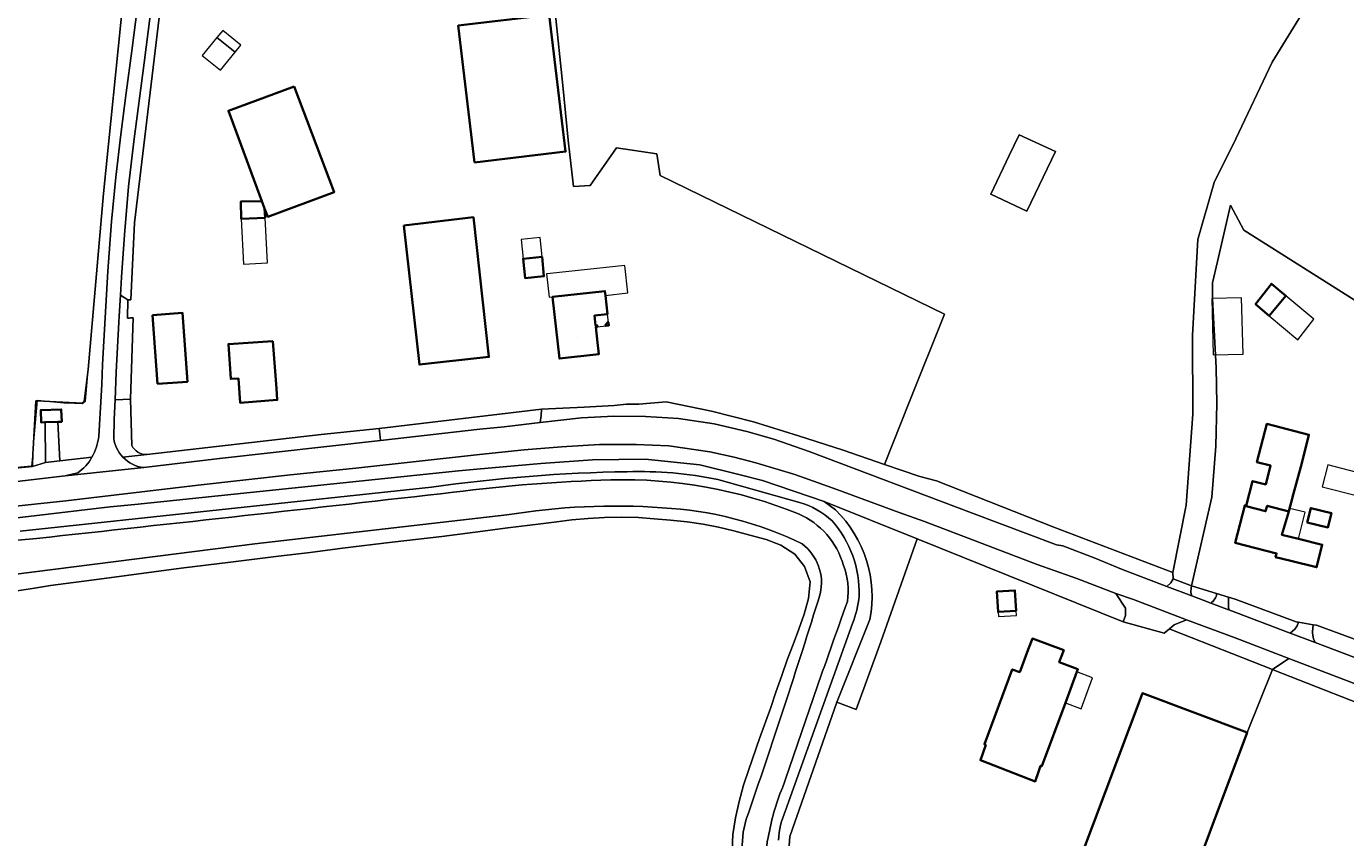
# Model space of a CAD drawing. Header units: metres. Extents: x 200176 to 205485, y 394066 to 399855.
# Tile 91 of 230: x 202285 to 202569, y 397261 to 397435. Entities that reach past the tile are written whole.
import ezdxf
from ezdxf.enums import TextEntityAlignment as Align

# ---------------------------------------------------------------- set-up
doc = ezdxf.new("R2010")
doc.units = ezdxf.units.M
for name, color, linetype, lineweight in [('B-WE-GR-GRAS-GV', 60, 'Continuous', 13), ('B-WE-GW-TALUD_KRUIN-G', 90, 'Continuous', 18), ('B-WE-IE-TERREINAFSCHEIDING_KUNSTMATIG_HEKWERK-G', 20, 'IE-TERREINAFSCHEIDING-KUNSTMATIG', 18), ('B-WE-OG-BEBOUWING-GV', 7, 'Continuous', 35), ('B-WE-OG-BEBOUWING-T18', 10, 'Continuous', 18), ('B-WE-OG-BEBOUWING_LUIFEL-GV', 7, 'Continuous', 18), ('B-WE-OG-TERREIN_ERF-GV', 7, 'Continuous', 18), ('B-WE-OG-TERREIN_ONBEGROEID-GV', 7, 'Continuous', 18), ('B-WE-OG-WEG-GV', 7, 'Continuous', 18), ('B-WE-VH-VERHARDING_ASFALT-GV', 252, 'Continuous', 18), ('B-WE-VH-VERHARDING_BETONSTRAATSTEEN-GV', 252, 'Continuous', 18), ('B-WE-VH-VERHARDING_FUNDERING_ZAND-GV', 7, 'Continuous', 18), ('B-WE-VH-VERHARDING_HALFVERHARDING_GRIND-GV', 252, 'Continuous', 18), ('B-WE-VH-VERHARDING_STRAATBAKSTEEN-GV', 252, 'Continuous', 18)]:
    doc.layers.add(name, color=color, linetype=linetype, lineweight=lineweight)
doc.styles.add('NLCS-ISO-M20-T18', font='NLCS-ISO.ttf', dxfattribs={"height": 0.036})
doc.linetypes.add('IE-TERREINAFSCHEIDING-KUNSTMATIG', pattern='A,4,[82,NLCS.shx,S=0.75,R=90,X=0,Y=0],4,-2', length=10)

msp = doc.modelspace()

# ---------------------------------------------------------------- linework, layer by layer
at = {"layer": 'B-WE-GR-GRAS-GV', "flags": 128}
for points in [[(202271.218, 397339.246), (202286.763, 397340.711), (202286.826, 397343.614), (202286.903, 397344.488), (202287.467, 397354.871), (202287.814, 397354.856), (202290.424, 397354.725), (202297.4, 397354.376), (202297.853, 397354.692), (202298.699, 397361.602), (202301.999, 397399.371), (202306.224, 397441.123), (202302.582, 397442.165), (202297.542, 397443.008), (202258.751, 397449.366)], [(202398.963, 397438.333), (202400.622, 397422.607), (202401.77, 397410.831), (202402.151, 397407.668), (202402.917, 397400.856), (202406.502, 397401.118), (202411.538, 397408.255), (202412.19, 397409.177), (202420.807, 397407.917), (202421.53, 397403.258), (202482.619, 397373.484), (202475.105, 397354.735), (202469.728, 397341.199), (202477.301, 397338.587), (202480.914, 397337.691), (202506.076, 397327.744), (202531.637, 397317.951), (202534.531, 397332.437), (202535.916, 397351.955), (202535.882, 397368.926), (202537.041, 397389.481), (202540.504, 397401.76), (202545.205, 397411.147), (202552.946, 397427.61), (202560.422, 397439.696)], [(202560.422, 397439.696), (202552.946, 397427.61), (202545.205, 397411.147), (202540.504, 397401.76), (202537.041, 397389.481), (202535.882, 397368.926), (202535.916, 397351.955), (202534.531, 397332.437), (202531.637, 397317.951), (202531.725, 397316.591), (202535.666, 397315.097), (202539.991, 397334.128), (202540.903, 397345.083), (202541.113, 397354.256), (202540.94, 397361.915), (202540.833, 397364.638), (202540.184, 397376.843), (202540.176, 397380.21), (202541.258, 397384.795), (202543.997, 397396.871), (202546.863, 397391.514), (202580.095, 397370.562)], [(202459.207, 397331.43), (202456.748, 397333.238), (202443.529, 397337.72), (202438.398, 397339.003), (202430.052, 397341.09), (202418.312, 397342.322), (202406.975, 397342.209), (202395.88, 397341.391), (202382.18, 397340.156), (202378.234, 397339.8), (202308.679, 397332.594), (202303.405, 397332.048), (202283.47, 397329.7)], [(202451.448, 397333.01), (202433.955, 397337.943)], [(202433.955, 397337.943), (202451.448, 397333.01)], [(202372.409, 397336.271), (202326.836, 397331.426), (202284.076, 397326.88)], [(202284.076, 397326.88), (202326.836, 397331.426), (202372.409, 397336.271)], [(202388.638, 397330.349), (202334.468, 397324.111), (202282.622, 397317.55)], [(202282.622, 397317.55), (202334.468, 397324.111), (202388.638, 397330.349)], [(202283.447, 397314.027), (202287.149, 397314.627), (202290.618, 397315.19), (202301.043, 397316.562), (202318.654, 397318.88), (202329.23, 397320.18), (202339.531, 397321.447), (202346.346, 397322.285), (202353.3, 397323.203), (202363.946, 397324.456), (202374.667, 397325.717), (202381.82, 397326.661), (202388.826, 397327.586), (202395.891, 397328.452), (202399.313, 397328.872), (202402.589, 397329.273), (202406.085, 397329.589), (202409.589, 397329.765), (202413.286, 397329.848), (202416.877, 397329.769), (202420.28, 397329.489), (202423.769, 397329.202), (202427.322, 397328.83), (202430.756, 397328.32), (202434.093, 397327.744), (202437.383, 397326.936), (202440.821, 397326.02), (202444.3, 397325.051), (202447.423, 397323.812), (202450.426, 397321.92), (202452.526, 397319.271), (202453.731, 397315.952), (202453.4, 397312.368), (202452.451, 397309.041), (202451.312, 397305.786), (202450.096, 397302.491), (202448.79, 397299.201), (202447.644, 397295.88), (202446.41, 397292.303), (202445.269, 397288.995), (202442.851, 397282.347), (202440.561, 397275.665), (202439.452, 397272.301), (202438.513, 397268.798), (202437.694, 397265.302), (202437.178, 397261.714), (202436.989, 397258.312)], [(202453.4, 397312.368), (202453.731, 397315.952), (202452.526, 397319.271), (202450.426, 397321.92), (202447.423, 397323.812), (202444.3, 397325.051), (202440.821, 397326.02), (202437.383, 397326.936), (202434.093, 397327.744), (202430.756, 397328.32), (202427.322, 397328.83), (202423.769, 397329.202), (202420.28, 397329.489), (202416.877, 397329.769), (202413.286, 397329.848), (202409.589, 397329.765), (202406.085, 397329.589), (202402.589, 397329.273), (202399.313, 397328.872), (202395.891, 397328.452), (202388.826, 397327.586), (202381.82, 397326.661), (202374.667, 397325.717), (202363.946, 397324.456), (202353.3, 397323.203), (202346.346, 397322.285), (202339.531, 397321.447), (202329.23, 397320.18), (202318.654, 397318.88), (202301.043, 397316.562), (202290.618, 397315.19), (202287.149, 397314.627), (202283.447, 397314.027)], [(202283.558, 397324.927), (202287.559, 397325.285)], [(202287.559, 397325.285), (202283.558, 397324.927)], [(202436.989, 397258.312), (202437.178, 397261.714), (202437.694, 397265.302), (202438.513, 397268.798), (202439.452, 397272.301), (202440.561, 397275.665), (202442.851, 397282.347), (202445.269, 397288.995), (202446.41, 397292.303), (202447.644, 397295.88), (202448.79, 397299.201), (202450.096, 397302.491), (202451.312, 397305.786), (202452.451, 397309.041), (202453.4, 397312.368)], [(202448.449, 397266.844), (202462.831, 397307.009)], [(202462.831, 397307.009), (202448.449, 397266.844)], [(202499.131, 397234.134), (202506.127, 397232.553), (202494.793, 397237.746), (202472.248, 397245.329), (202456.386, 397250.665), (202453.128, 397252.19), (202450.842, 397254.578), (202450.044, 397255.805), (202449.5, 397257.915), (202449.253, 397259.357), (202449.391, 397261.247), (202459.48, 397290.088), (202466.6, 397307.879)], [(202647.964, 397264.141), (202628.568, 397268.813), (202614.098, 397273.49), (202599.393, 397278.982), (202553.179, 397297.047), (202553.012, 397297.113), (202547.628, 397283.584), (202531.791, 397241.39)]]:
    msp.add_lwpolyline(points, dxfattribs=at)
msp.add_lwpolyline([(202506.424, 397408.401), (202500.294, 397395.61), (202492.579, 397399.211), (202496.459, 397407.52), (202498.673, 397411.962)], close=True, dxfattribs=at)
at = {"layer": 'B-WE-GR-GRAS-GV'}
for points in [[(202414.469, 397339.61, 0.03254), (202372.409, 397336.271)], [(202372.409, 397336.271, -0.03254), (202414.469, 397339.61)], [(202377.131, 397335.202, -0.025178), (202410.924, 397337.865)], [(202410.924, 397337.865, 0.025178), (202377.131, 397335.202)], [(202410.924, 397337.865, -0.1041069), (202451.212, 397330.564)], [(202451.212, 397330.564, 0.1041069), (202410.924, 397337.865)], [(202433.955, 397337.943, 0.0598724), (202414.469, 397339.61)], [(202414.469, 397339.61, -0.0598724), (202433.955, 397337.943)], [(202287.559, 397325.285, 0.0010869), (202377.131, 397335.202)], [(202377.131, 397335.202, -0.0010869), (202287.559, 397325.285)], [(202421.989, 397331.88, 0.0584466), (202388.638, 397330.349)], [(202388.638, 397330.349, -0.0584466), (202421.989, 397331.88)], [(202452.014, 397324.147, 0.100529), (202421.989, 397331.88)], [(202421.989, 397331.88, -0.100529), (202452.014, 397324.147)], [(202458.474, 397329.086, 0.1159392), (202451.448, 397333.01)], [(202451.448, 397333.01, -0.1159392), (202458.474, 397329.086)], [(202466.6, 397307.879, 0.2493131), (202459.207, 397331.43)], [(202451.212, 397330.564, -0.2288801), (202460.9, 397319.474)], [(202460.9, 397319.474, 0.2288801), (202451.212, 397330.564)], [(202464.259, 397312.905, 0.189177), (202458.474, 397329.086)], [(202458.474, 397329.086, -0.189177), (202464.259, 397312.905)], [(202455.917, 397313.407, 0.2938049), (202452.014, 397324.147)], [(202452.014, 397324.147, -0.2938049), (202455.917, 397313.407)], [(202460.9, 397319.474, -0.1381623), (202461.736, 397311.733)], [(202461.736, 397311.733, 0.1381623), (202460.9, 397319.474)], [(202440.026, 397264.972, 0.0080025), (202455.917, 397313.407)], [(202455.917, 397313.407, -0.0080025), (202440.026, 397264.972)], [(202461.736, 397311.733, 0.0038278), (202447.783, 397271.709)], [(202447.783, 397271.709, -0.0038278), (202461.736, 397311.733)], [(202462.831, 397307.009, 0.0715659), (202464.259, 397312.905)], [(202464.259, 397312.905, -0.0715659), (202462.831, 397307.009)], [(202447.783, 397271.709, 0.0576281), (202444.751, 397261.073)], [(202444.751, 397261.073, -0.0576281), (202447.783, 397271.709)], [(202446.981, 397260.445, -0.0950666), (202448.449, 397266.844)], [(202448.449, 397266.844, 0.0950666), (202446.981, 397260.445)], [(202441.629, 397250.445, -0.2114004), (202440.026, 397264.972)], [(202440.026, 397264.972, 0.2114004), (202441.629, 397250.445)], [(202444.751, 397261.073, 0.3423256), (202450.396, 397248.1)], [(202450.396, 397248.1, -0.3423256), (202444.751, 397261.073)]]:
    msp.add_lwpolyline(points, format="xyb", dxfattribs=at)
at = {"layer": 'B-WE-GW-TALUD_KRUIN-G'}
for points in [[(202410.924, 397337.865, 0.025178), (202377.131, 397335.202)], [(202451.212, 397330.564, 0.1041069), (202410.924, 397337.865)], [(202377.131, 397335.202, -0.0010869), (202287.559, 397325.285)], [(202460.9, 397319.474, 0.2288801), (202451.212, 397330.564)], [(202461.736, 397311.733, 0.1381623), (202460.9, 397319.474)], [(202447.783, 397271.709, -0.0038278), (202461.736, 397311.733)], [(202444.751, 397261.073, -0.0576281), (202447.783, 397271.709)], [(202450.396, 397248.1, -0.3423256), (202444.751, 397261.073)]]:
    msp.add_lwpolyline(points, format="xyb", dxfattribs=at)
at = {"layer": 'B-WE-GW-TALUD_KRUIN-G', "flags": 128}
msp.add_lwpolyline([(202287.559, 397325.285), (202283.558, 397324.927)], dxfattribs=at)
at = {"layer": 'B-WE-IE-TERREINAFSCHEIDING_KUNSTMATIG_HEKWERK-G', "flags": 128}
for points in [[(202297.458, 397354.168), (202298.101, 397354.759), (202301.999, 397399.371), (202306.224, 397441.123)], [(202286.826, 397343.614), (202287.825, 397354.983), (202294.162, 397354.354)], [(202297.458, 397354.168), (202294.162, 397354.354)], [(202414.322, 397354.101), (202416.961, 397354.158)], [(202396.061, 397353.048), (202405.19, 397353.495), (202411.651, 397353.838)], [(202348.733, 397347.646), (202361.202, 397348.912)], [(202286.826, 397343.614), (202286.5, 397340.848), (202237.428, 397336.369), (202220.81, 397337.448), (202217.075, 397337.772)], [(202399.313, 397328.872), (202395.891, 397328.452)], [(202402.589, 397329.273), (202399.313, 397328.872)], [(202406.085, 397329.589), (202402.589, 397329.273)], [(202409.589, 397329.765), (202406.085, 397329.589)], [(202413.286, 397329.848), (202409.589, 397329.765)], [(202416.877, 397329.769), (202413.286, 397329.848)], [(202420.28, 397329.489), (202416.877, 397329.769)], [(202423.769, 397329.202), (202420.28, 397329.489)], [(202427.322, 397328.83), (202423.769, 397329.202)], [(202430.756, 397328.32), (202427.322, 397328.83)], [(202374.667, 397325.717), (202363.946, 397324.456)], [(202381.82, 397326.661), (202374.667, 397325.717)], [(202388.826, 397327.586), (202381.82, 397326.661)], [(202395.891, 397328.452), (202388.826, 397327.586)], [(202434.093, 397327.744), (202430.756, 397328.32)], [(202437.383, 397326.936), (202434.093, 397327.744)], [(202440.821, 397326.02), (202437.383, 397326.936)], [(202444.3, 397325.051), (202440.821, 397326.02)], [(202353.3, 397323.203), (202346.346, 397322.285)], [(202363.946, 397324.456), (202353.3, 397323.203)], [(202447.423, 397323.812), (202444.3, 397325.051)], [(202450.426, 397321.92), (202447.423, 397323.812)], [(202329.23, 397320.18), (202318.654, 397318.88)], [(202339.531, 397321.447), (202329.23, 397320.18)], [(202346.346, 397322.285), (202339.531, 397321.447)], [(202452.526, 397319.271), (202450.426, 397321.92)], [(202318.654, 397318.88), (202301.043, 397316.562)], [(202453.731, 397315.952), (202452.526, 397319.271)], [(202287.149, 397314.627), (202283.447, 397314.027)], [(202290.618, 397315.19), (202287.149, 397314.627)], [(202301.043, 397316.562), (202290.618, 397315.19)], [(202453.4, 397312.368), (202453.731, 397315.952)], [(202452.451, 397309.041), (202453.4, 397312.368)], [(202451.312, 397305.786), (202452.451, 397309.041)], [(202450.096, 397302.491), (202451.312, 397305.786)], [(202531.218, 397305.761), (202553.012, 397297.113)], [(202448.79, 397299.201), (202450.096, 397302.491)], [(202447.644, 397295.88), (202448.79, 397299.201)], [(202446.41, 397292.303), (202447.644, 397295.88)], [(202445.269, 397288.995), (202446.41, 397292.303)], [(202442.851, 397282.347), (202445.269, 397288.995)], [(202440.561, 397275.665), (202442.851, 397282.347)], [(202439.452, 397272.301), (202440.561, 397275.665)], [(202438.513, 397268.798), (202439.452, 397272.301)], [(202437.694, 397265.302), (202438.513, 397268.798)], [(202437.178, 397261.714), (202437.694, 397265.302)], [(202436.989, 397258.312), (202437.178, 397261.714)]]:
    msp.add_lwpolyline(points, dxfattribs=at)
at = {"layer": 'B-WE-OG-BEBOUWING-GV', "flags": 128}
for points in [[(202381.695, 397406.056), (202401.229, 397408.399), (202397.703, 397437.797), (202378.173, 397435.458)], [(202342.897, 397422.385), (202328.795, 397417.15), (202335.999, 397397.745), (202336.593, 397396.145), (202337.245, 397394.389), (202351.54, 397399.696)], [(202336.69, 397394.174), (202336.593, 397396.145), (202335.999, 397397.745), (202331.512, 397397.674), (202331.55, 397393.915)], [(202366.49, 397392.518), (202369.816, 397362.628), (202384.762, 397364.291), (202381.425, 397394.276)], [(202396.184, 397385.758), (202392.113, 397385.366), (202392.513, 397381.212), (202396.584, 397381.604)], [(202552.355, 397373.132), (202555.93, 397377.407), (202552.829, 397380), (202549.42, 397375.615)], [(202408.073, 397367.349), (202407.706, 397370.719), (202408.044, 397370.756), (202408.011, 397371.054), (202407.673, 397371.017), (202407.439, 397373.154), (202410.222, 397373.459), (202409.78, 397377.492), (202409.677, 397378.429), (202398.437, 397377.203), (202399.883, 397363.941), (202408.344, 397364.864)], [(202312.513, 397373.279), (202313.588, 397358.514), (202319.994, 397358.954), (202318.981, 397373.727)], [(202410.157, 397371.289), (202409.799, 397371.25), (202409.832, 397370.951), (202410.489, 397371.023), (202410.417, 397371.679), (202410.118, 397371.646)], [(202338.349, 397367.667), (202328.823, 397367.038), (202329.296, 397359.559), (202330.94, 397359.662), (202331.329, 397354.443), (202339.291, 397355.037), (202339.105, 397357.53)], [(202289.357, 397350.242), (202289.46, 397350.246), (202292.194, 397350.341), (202293.006, 397350.369), (202292.913, 397353.017), (202288.491, 397352.863), (202288.584, 397350.215)], [(202559.323, 397341.466), (202560.881, 397347.548), (202551.803, 397349.874), (202549.704, 397341.681), (202552.628, 397340.932), (202551.593, 397336.892), (202548.764, 397337.617), (202547.406, 397332.318), (202547.381, 397332.219), (202551.569, 397331.128), (202551.919, 397332.297), (202556.526, 397331.095), (202556.688, 397331.685), (202557.193, 397333.531), (202557.365, 397334.16)], [(202557.017, 397320.46), (202562.518, 397319.087), (202563.724, 397323.916), (202558.611, 397325.214), (202555.077, 397326.098), (202556.526, 397331.095), (202551.919, 397332.297), (202551.569, 397331.128), (202547.381, 397332.219), (202547.406, 397332.318), (202547.086, 397332.4), (202545.03, 397324.338), (202553.908, 397322.07), (202553.712, 397321.285)], [(202560.503, 397328.723), (202564.95, 397327.641), (202565.703, 397330.73), (202561.256, 397331.812)], [(202497.999, 397309.765), (202497.711, 397314.134), (202493.825, 397313.878), (202494.114, 397309.509)], [(202498.76, 397296.544), (202497.147, 397297.145), (202491.159, 397281.069), (202491.469, 397280.949), (202490.312, 397277.654), (202502.106, 397273.098), (202502.808, 397275.149), (202503.256, 397276.458), (202503.491, 397276.369), (202508.566, 397289.961), (202511.05, 397296.612), (202511.264, 397297.186), (202507.245, 397298.687), (202508.213, 397301.261), (202501.487, 397303.792), (202500.607, 397301.452)], [(202531.791, 397241.39), (202547.628, 397283.584), (202525.116, 397292.036), (202509.261, 397249.796)]]:
    msp.add_lwpolyline(points, close=True, dxfattribs=at)
at = {"layer": 'B-WE-OG-BEBOUWING_LUIFEL-GV', "flags": 128}
for points in [[(202330.244, 397429.747), (202331.476, 397431.259), (202327.583, 397434.431), (202326.351, 397432.919)], [(202326.351, 397432.919), (202323.204, 397429.056), (202327.097, 397425.885), (202330.244, 397429.747)], [(202332.039, 397384.22), (202337.178, 397384.479), (202336.69, 397394.174), (202331.55, 397393.915)], [(202396.184, 397385.758), (202395.784, 397389.913), (202391.712, 397389.521), (202392.113, 397385.366)], [(202398.437, 397377.203), (202409.677, 397378.429), (202409.78, 397377.492), (202414.606, 397378.021), (202413.937, 397383.917), (202397.933, 397382.194), (202397.137, 397382.109), (202397.674, 397377.121)], [(202540.305, 397364.728), (202546.714, 397364.889), (202546.411, 397376.981), (202540.001, 397376.82)], [(202552.355, 397373.132), (202558.466, 397367.962), (202561.917, 397372.401), (202555.93, 397377.407)], [(202409.832, 397370.951), (202410.489, 397371.023), (202410.417, 397371.679), (202410.222, 397373.459), (202407.439, 397373.154), (202407.673, 397371.017), (202408.011, 397371.054), (202408.044, 397370.756)], [(202564.907, 397341.085), (202563.706, 397336.394), (202571.38, 397334.429), (202572.582, 397339.119)], [(202558.611, 397325.214), (202560.082, 397330.917), (202556.688, 397331.685), (202556.526, 397331.095), (202555.077, 397326.098)], [(202498.065, 397308.768), (202497.999, 397309.765), (202494.114, 397309.509), (202494.18, 397308.511)], [(202511.05, 397296.612), (202508.566, 397289.961), (202511.939, 397288.702), (202514.421, 397295.353)]]:
    msp.add_lwpolyline(points, close=True, dxfattribs=at)
at = {"layer": 'B-WE-OG-TERREIN_ERF-GV', "flags": 128}
for points in [[(202315.11, 397446.773), (202308.672, 397393.118), (202307.856, 397376.519)], [(202311.296, 397343.303), (202348.733, 397347.646), (202361.202, 397348.912), (202396.061, 397353.048), (202405.19, 397353.495), (202411.651, 397353.838), (202414.322, 397354.101), (202416.961, 397354.158), (202422.837, 397354.659), (202432.568, 397352.661), (202441.597, 397350.333), (202451.249, 397347.354), (202460.863, 397344.257), (202469.728, 397341.199), (202475.105, 397354.735), (202482.619, 397373.484), (202421.53, 397403.258), (202420.807, 397407.917), (202412.19, 397409.177), (202411.538, 397408.255), (202406.502, 397401.118), (202402.917, 397400.856), (202402.151, 397407.668), (202401.77, 397410.831), (202400.622, 397422.607), (202398.963, 397438.333)], [(202580.095, 397370.562), (202546.863, 397391.514), (202543.997, 397396.871), (202541.258, 397384.795), (202540.176, 397380.21), (202540.184, 397376.843), (202540.833, 397364.638), (202540.94, 397361.915), (202541.113, 397354.256), (202540.903, 397345.083), (202539.991, 397334.128), (202535.666, 397315.097), (202541.051, 397313.444), (202543.631, 397312.652), (202545.016, 397312.227), (202558.104, 397307.394), (202558.629, 397307.292), (202561.756, 397306.732), (202562.489, 397306.651), (202586.038, 397297.977)], [(202307.856, 397376.519), (202307.212, 397376.519), (202307.119, 397372.632)], [(202308.025, 397372.688), (202308.32, 397372.712), (202307.75, 397355.223), (202308.034, 397345.272)], [(202509.261, 397249.796), (202525.116, 397292.036), (202547.628, 397283.584), (202553.012, 397297.113), (202531.218, 397305.761), (202530.936, 397305.878), (202529.806, 397304.922), (202520.997, 397307.383), (202476.741, 397325.192), (202468.933, 397303.071), (202463.609, 397288.575), (202459.48, 397290.088), (202449.391, 397261.247), (202449.253, 397259.357)]]:
    msp.add_lwpolyline(points, dxfattribs=at)
for points in [[(202381.695, 397406.056), (202378.173, 397435.458), (202397.703, 397437.797), (202401.229, 397408.399)], [(202328.795, 397417.15), (202342.897, 397422.385), (202351.54, 397399.696), (202337.245, 397394.389), (202336.593, 397396.145), (202336.69, 397394.174), (202331.55, 397393.915), (202331.512, 397397.674), (202335.999, 397397.745)], [(202381.425, 397394.276), (202384.762, 397364.291), (202369.816, 397362.628), (202366.49, 397392.518)], [(202392.113, 397385.366), (202396.184, 397385.758), (202396.584, 397381.604), (202392.513, 397381.212)], [(202555.93, 397377.407), (202552.355, 397373.132), (202549.42, 397375.615), (202552.829, 397380)], [(202398.437, 397377.203), (202409.677, 397378.429), (202409.78, 397377.492), (202410.222, 397373.459), (202407.439, 397373.154), (202407.673, 397371.017), (202408.011, 397371.054), (202408.044, 397370.756), (202407.706, 397370.719), (202408.073, 397367.349), (202408.344, 397364.864), (202399.883, 397363.941)], [(202312.513, 397373.279), (202318.981, 397373.727), (202319.994, 397358.954), (202313.588, 397358.514)], [(202410.417, 397371.679), (202410.489, 397371.023), (202409.832, 397370.951), (202409.799, 397371.25), (202410.157, 397371.289), (202410.118, 397371.646)], [(202330.94, 397359.662), (202329.296, 397359.559), (202328.823, 397367.038), (202338.349, 397367.667), (202339.105, 397357.53), (202339.291, 397355.037), (202331.329, 397354.443)], [(202552.628, 397340.932), (202549.704, 397341.681), (202551.803, 397349.874), (202560.881, 397347.548), (202559.323, 397341.466), (202557.365, 397334.16), (202557.193, 397333.531), (202556.688, 397331.685), (202556.526, 397331.095), (202555.077, 397326.098), (202558.611, 397325.214), (202563.724, 397323.916), (202562.518, 397319.087), (202557.017, 397320.46), (202553.712, 397321.285), (202553.908, 397322.07), (202545.03, 397324.338), (202547.086, 397332.4), (202547.406, 397332.318), (202548.764, 397337.617), (202551.593, 397336.892)], [(202560.503, 397328.723), (202561.256, 397331.812), (202565.703, 397330.73), (202564.95, 397327.641)], [(202493.825, 397313.878), (202497.711, 397314.134), (202497.999, 397309.765), (202494.114, 397309.509)], [(202491.469, 397280.949), (202491.159, 397281.069), (202497.147, 397297.145), (202498.76, 397296.544), (202500.607, 397301.452), (202501.487, 397303.792), (202508.213, 397301.261), (202507.245, 397298.687), (202511.264, 397297.186), (202511.05, 397296.612), (202508.566, 397289.961), (202503.491, 397276.369), (202503.256, 397276.458), (202502.808, 397275.149), (202502.106, 397273.098), (202490.312, 397277.654)]]:
    msp.add_lwpolyline(points, close=True, dxfattribs=at)
at = {"layer": 'B-WE-OG-TERREIN_ERF-GV'}
for points in [[(202307.119, 397372.632, 0.0465896), (202308.025, 397372.688)], [(202308.034, 397345.272, 0.2907286), (202311.296, 397343.303)]]:
    msp.add_lwpolyline(points, format="xyb", dxfattribs=at)
at = {"layer": 'B-WE-OG-TERREIN_ONBEGROEID-GV', "flags": 128}
msp.add_lwpolyline([(202496.459, 397407.52), (202492.579, 397399.211), (202500.294, 397395.61), (202506.424, 397408.401), (202498.673, 397411.962)], close=True, dxfattribs=at)
at = {"layer": 'B-WE-OG-WEG-GV', "flags": 128}
for points in [[(202307.212, 397376.519), (202307.856, 397376.519), (202308.672, 397393.118), (202315.11, 397446.773), (202314.099, 397446.42), (202312.986, 397444.242), (202312.433, 397440.902), (202310.748, 397427.435), (202308.464, 397410.531), (202307.34, 397400.916), (202306.484, 397390.524), (202305.837, 397381.435), (202305.605, 397377.548)], [(202422.837, 397354.659), (202416.961, 397354.158), (202414.322, 397354.101), (202411.651, 397353.838), (202405.19, 397353.495), (202396.061, 397353.048), (202395.945, 397351.7), (202395.762, 397350.217), (202404.662, 397351.164), (202411.609, 397351.539), (202418.414, 397351.491), (202425.492, 397351.024), (202433.149, 397349.92), (202440.128, 397348.293), (202445.933, 397346.594), (202453.552, 397343.98), (202488.433, 397330.777), (202506.63, 397323.938), (202507.999, 397323.721), (202515.102, 397320.947), (202520.634, 397318.674), (202530.351, 397314.99), (202531.218, 397315.734), (202531.725, 397316.591), (202531.637, 397317.951), (202506.076, 397327.744), (202480.914, 397337.691), (202477.301, 397338.587), (202469.728, 397341.199), (202460.863, 397344.257), (202451.249, 397347.354), (202441.597, 397350.333), (202432.568, 397352.661)], [(202530.936, 397305.878), (202531.218, 397305.761), (202553.012, 397297.113), (202556.569, 397299.505), (202545.052, 397303.911), (202534.58, 397307.804), (202531.923, 397306.712)], [(202585.997, 397297.858), (202586.038, 397297.977), (202562.489, 397306.651), (202561.756, 397306.732), (202561.673, 397305.238), (202561.624, 397304.975), (202561.855, 397303.737), (202562.22, 397302.909), (202570.508, 397299.767), (202584.811, 397294.422)]]:
    msp.add_lwpolyline(points, close=True, dxfattribs=at)
for points in [[(202306.224, 397441.123), (202301.999, 397399.371), (202298.699, 397361.602), (202297.853, 397354.692), (202297.4, 397354.376), (202290.424, 397354.725), (202287.814, 397354.856), (202287.467, 397354.871), (202286.903, 397344.488), (202286.826, 397343.614), (202286.763, 397340.711), (202289.517, 397341.58), (202289.46, 397350.246), (202289.357, 397350.242), (202288.584, 397350.215), (202288.491, 397352.863), (202292.913, 397353.017), (202293.006, 397350.369), (202292.194, 397350.341), (202292.628, 397341.957), (202299.508, 397342.738)], [(202301.594, 397358.344), (202301.797, 397362.673), (202302.894, 397382.707), (202303.724, 397393.343), (202304.609, 397402.911), (202305.673, 397412.073), (202306.828, 397420.982), (202308.061, 397430.053), (202309.253, 397439.528)], [(202300.961, 397347.287), (202301.594, 397358.344)], [(202304.47, 397355.086), (202304.294, 397350.864), (202304.182, 397346.778)], [(202308.034, 397345.272), (202307.75, 397355.223), (202304.47, 397355.086)], [(202361.464, 397346.328), (202361.359, 397347.731), (202361.202, 397348.912), (202348.733, 397347.646), (202311.296, 397343.303), (202306.15, 397342.752)], [(202310.61, 397340.496), (202326.904, 397342.44), (202361.464, 397346.328)], [(202299.508, 397342.738), (202292.628, 397341.957), (202289.517, 397341.58), (202286.763, 397340.711), (202271.218, 397339.246), (202255.055, 397337.681), (202247.045, 397337.038), (202243.702, 397336.942), (202230.196, 397336.839), (202207.545, 397337.752), (202207.16, 397338.189), (202203.238, 397338.673), (202205.819, 397335.595), (202209.659, 397335.046), (202216.299, 397334.354), (202223.368, 397333.994), (202232.436, 397333.702), (202241.012, 397333.78), (202249.425, 397334.247), (202259.935, 397335.112), (202279.63, 397337.092), (202293.731, 397338.77)], [(202283.47, 397329.7), (202303.405, 397332.048), (202308.679, 397332.594), (202378.234, 397339.8), (202382.18, 397340.156), (202395.88, 397341.391), (202406.975, 397342.209), (202418.312, 397342.322), (202430.052, 397341.09), (202438.398, 397339.003), (202443.529, 397337.72), (202456.748, 397333.238), (202476.741, 397325.192), (202520.997, 397307.383), (202521.498, 397308.752), (202521.487, 397310.286), (202519.416, 397313.432), (202511.021, 397316.652), (202502.509, 397319.715), (202478.309, 397328.9), (202472.866, 397330.854), (202459.465, 397335.781), (202450.448, 397339.026), (202442.093, 397341.564), (202437.414, 397342.752), (202432.224, 397343.867), (202423.364, 397345.146), (202416.379, 397345.495), (202408.508, 397345.478), (202400.323, 397344.946), (202392.343, 397344.344), (202382.757, 397343.339), (202356.198, 397340.407), (202342.128, 397338.938), (202322.289, 397336.702), (202293.92, 397333.389), (202278.36, 397331.699)], [(202306.15, 397342.752), (202311.296, 397343.303)], [(202293.731, 397338.77), (202296.462, 397339.37)], [(202463.609, 397288.575), (202468.933, 397303.071), (202476.741, 397325.192), (202456.748, 397333.238), (202459.207, 397331.43)], [(202541.051, 397313.444), (202535.666, 397315.097), (202535.576, 397314.702), (202535.526, 397313.691), (202535.703, 397312.961), (202538.171, 397312.026)], [(202538.171, 397312.026), (202539.797, 397311.409)], [(202558.36, 397306.494), (202558.629, 397307.292), (202558.104, 397307.394), (202545.016, 397312.227), (202543.631, 397312.652)], [(202543.688, 397309.934), (202556.86, 397304.941), (202557.855, 397305.777), (202558.36, 397306.494)], [(202466.6, 397307.879), (202459.48, 397290.088), (202463.609, 397288.575)], [(202749.486, 397253.408), (202757.044, 397252.846), (202757.043, 397253.923), (202755.842, 397256.499), (202728.044, 397259.315), (202709.371, 397261.262), (202664.196, 397265.808), (202655.887, 397266.967), (202647.915, 397268.344), (202643.941, 397269.102), (202637.179, 397270.612), (202628.933, 397272.789), (202621.796, 397274.956), (202613.999, 397277.608), (202565.901, 397295.934), (202556.569, 397299.505), (202553.012, 397297.113), (202553.179, 397297.047), (202599.393, 397278.982), (202614.098, 397273.49), (202628.568, 397268.813), (202647.964, 397264.141)]]:
    msp.add_lwpolyline(points, dxfattribs=at)
at = {"layer": 'B-WE-OG-WEG-GV'}
for points in [[(202299.508, 397342.738, 0.1102366), (202300.961, 397347.287)], [(202304.182, 397346.778, 0.1538941), (202306.15, 397342.752)], [(202296.462, 397339.37, 0.1044618), (202299.508, 397342.738)], [(202306.15, 397342.752, 0.1719237), (202310.61, 397340.496)], [(202311.296, 397343.303, -0.2907286), (202308.034, 397345.272)], [(202459.207, 397331.43, -0.2493131), (202466.6, 397307.879)], [(202539.797, 397311.409, 0.2273683), (202541.051, 397313.444)], [(202543.631, 397312.652, 0.0665639), (202543.688, 397309.934)]]:
    msp.add_lwpolyline(points, format="xyb", dxfattribs=at)
at = {"layer": 'B-WE-VH-VERHARDING_ASFALT-GV', "flags": 128}
for points in [[(202320.051, 397510.733), (202319.904, 397510.494), (202318.895, 397508.458), (202318.234, 397506.284), (202318.074, 397505.417), (202317.971, 397504.54), (202317.348, 397501.556), (202317.041, 397499.57), (202316.878, 397498.513), (202316.292, 397494.225), (202314.709, 397481.331), (202312.922, 397465.985), (202311.79, 397458.093), (202310.956, 397451.723), (202309.253, 397439.528), (202308.061, 397430.053), (202306.828, 397420.982), (202305.673, 397412.073), (202304.609, 397402.911), (202303.724, 397393.343), (202302.894, 397382.707), (202301.797, 397362.673), (202301.594, 397358.344), (202300.961, 397347.287)], [(202304.182, 397346.778), (202304.294, 397350.864), (202304.47, 397355.086), (202304.716, 397360.971), (202305.258, 397371.739), (202305.336, 397373.04), (202305.605, 397377.548), (202305.837, 397381.435), (202306.484, 397390.524), (202307.34, 397400.916), (202308.464, 397410.531), (202310.748, 397427.435), (202312.433, 397440.902), (202312.986, 397444.242), (202314.522, 397455.291), (202314.659, 397456.749), (202316.88, 397476.167), (202319.805, 397498.474), (202320.713, 397503.136)], [(202570.508, 397299.767), (202562.22, 397302.909), (202556.86, 397304.941), (202543.688, 397309.934), (202543.26, 397310.096), (202539.797, 397311.409), (202538.171, 397312.026), (202535.703, 397312.961), (202530.351, 397314.99), (202520.634, 397318.674), (202515.102, 397320.947), (202507.999, 397323.721), (202506.63, 397323.938), (202488.433, 397330.777), (202453.552, 397343.98), (202445.933, 397346.594), (202440.128, 397348.293), (202433.149, 397349.92), (202425.492, 397351.024), (202418.414, 397351.491), (202411.609, 397351.539), (202404.662, 397351.164), (202395.762, 397350.217), (202388.063, 397349.283), (202382.794, 397348.767), (202361.464, 397346.328), (202326.904, 397342.44), (202310.61, 397340.496), (202293.731, 397338.77), (202279.63, 397337.092)], [(202278.36, 397331.699), (202293.92, 397333.389), (202322.289, 397336.702), (202342.128, 397338.938), (202356.198, 397340.407), (202382.757, 397343.339), (202392.343, 397344.344), (202400.323, 397344.946), (202408.508, 397345.478), (202416.379, 397345.495), (202423.364, 397345.146), (202432.224, 397343.867), (202437.414, 397342.752), (202442.093, 397341.564), (202450.448, 397339.026), (202459.465, 397335.781), (202472.866, 397330.854), (202478.309, 397328.9), (202502.509, 397319.715), (202511.021, 397316.652), (202519.416, 397313.432), (202523.164, 397312.202), (202534.58, 397307.804), (202545.052, 397303.911), (202556.569, 397299.505), (202565.901, 397295.934), (202613.999, 397277.608)], [(202296.462, 397339.37), (202293.731, 397338.77), (202310.61, 397340.496)]]:
    msp.add_lwpolyline(points, dxfattribs=at)
at = {"layer": 'B-WE-VH-VERHARDING_ASFALT-GV'}
for points in [[(202300.961, 397347.287, -0.1102366), (202299.508, 397342.738)], [(202306.15, 397342.752, -0.1538941), (202304.182, 397346.778)], [(202299.508, 397342.738, -0.1044618), (202296.462, 397339.37)], [(202310.61, 397340.496, -0.1719237), (202306.15, 397342.752)]]:
    msp.add_lwpolyline(points, format="xyb", dxfattribs=at)
at = {"layer": 'B-WE-VH-VERHARDING_BETONSTRAATSTEEN-GV', "flags": 128}
for points in [[(202307.119, 397372.632), (202307.212, 397376.519), (202305.605, 397377.548), (202305.336, 397373.04)], [(202305.336, 397373.04), (202305.258, 397371.739), (202304.716, 397360.971), (202304.47, 397355.086), (202307.75, 397355.223), (202308.32, 397372.712), (202308.025, 397372.688)]]:
    msp.add_lwpolyline(points, dxfattribs=at)
at = {"layer": 'B-WE-VH-VERHARDING_BETONSTRAATSTEEN-GV'}
msp.add_lwpolyline([(202308.025, 397372.688, -0.0465896), (202307.119, 397372.632)], format="xyb", dxfattribs=at)
at = {"layer": 'B-WE-VH-VERHARDING_BETONSTRAATSTEEN-GV', "flags": 128}
for points in [[(202361.359, 397347.731), (202361.464, 397346.328), (202382.794, 397348.767), (202388.063, 397349.283), (202395.762, 397350.217), (202395.945, 397351.7), (202396.061, 397353.048), (202361.202, 397348.912)], [(202519.416, 397313.432), (202521.487, 397310.286), (202521.498, 397308.752), (202520.997, 397307.383), (202529.806, 397304.922), (202530.936, 397305.878), (202531.923, 397306.712), (202534.58, 397307.804), (202523.164, 397312.202)]]:
    msp.add_lwpolyline(points, close=True, dxfattribs=at)
at = {"layer": 'B-WE-VH-VERHARDING_FUNDERING_ZAND-GV', "flags": 128}
msp.add_lwpolyline([(202531.725, 397316.591), (202531.218, 397315.734), (202530.351, 397314.99), (202535.703, 397312.961), (202535.526, 397313.691), (202535.576, 397314.702), (202535.666, 397315.097)], close=True, dxfattribs=at)
at = {"layer": 'B-WE-VH-VERHARDING_HALFVERHARDING_GRIND-GV', "flags": 128}
msp.add_lwpolyline([(202289.46, 397350.246), (202289.517, 397341.58), (202292.628, 397341.957), (202292.194, 397350.341)], close=True, dxfattribs=at)
at = {"layer": 'B-WE-VH-VERHARDING_STRAATBAKSTEEN-GV'}
for points in [[(202541.051, 397313.444, -0.2273683), (202539.797, 397311.409)], [(202543.688, 397309.934, -0.0665639), (202543.631, 397312.652)]]:
    msp.add_lwpolyline(points, format="xyb", dxfattribs=at)
at = {"layer": 'B-WE-VH-VERHARDING_STRAATBAKSTEEN-GV', "flags": 128}
for points in [[(202543.631, 397312.652), (202541.051, 397313.444)], [(202539.797, 397311.409), (202543.26, 397310.096)], [(202543.26, 397310.096), (202543.688, 397309.934)]]:
    msp.add_lwpolyline(points, dxfattribs=at)
msp.add_lwpolyline([(202558.629, 397307.292), (202558.36, 397306.494), (202557.855, 397305.777), (202556.86, 397304.941), (202562.22, 397302.909), (202561.855, 397303.737), (202561.624, 397304.975), (202561.673, 397305.238), (202561.756, 397306.732)], close=True, dxfattribs=at)

# ---------------------------------------------------------------- texts
at = {"layer": 'B-WE-OG-BEBOUWING-T18', "style": 'NLCS-ISO-M20-T18'}
msp.add_text('16a', height=0.036, dxfattribs=at).set_placement((202376.063, 397372.406), align=Align.MIDDLE)
for s, rotation, p in [('16b', 6.2, (202403.779, 397368.39)), ('16', 4.2, (202334.663, 397358.703)), ('15a', 2, (202291, 397352)), ('16c', 345, (202553.555, 397335.394)), ('18', 345.6, (202551.407, 397326.837)), ('17', 339.4, (202503.77, 397298.659))]:
    msp.add_text(s, height=0.036, rotation=rotation, dxfattribs=at).set_placement(p, align=Align.MIDDLE)

doc.saveas('drawing.dxf')
